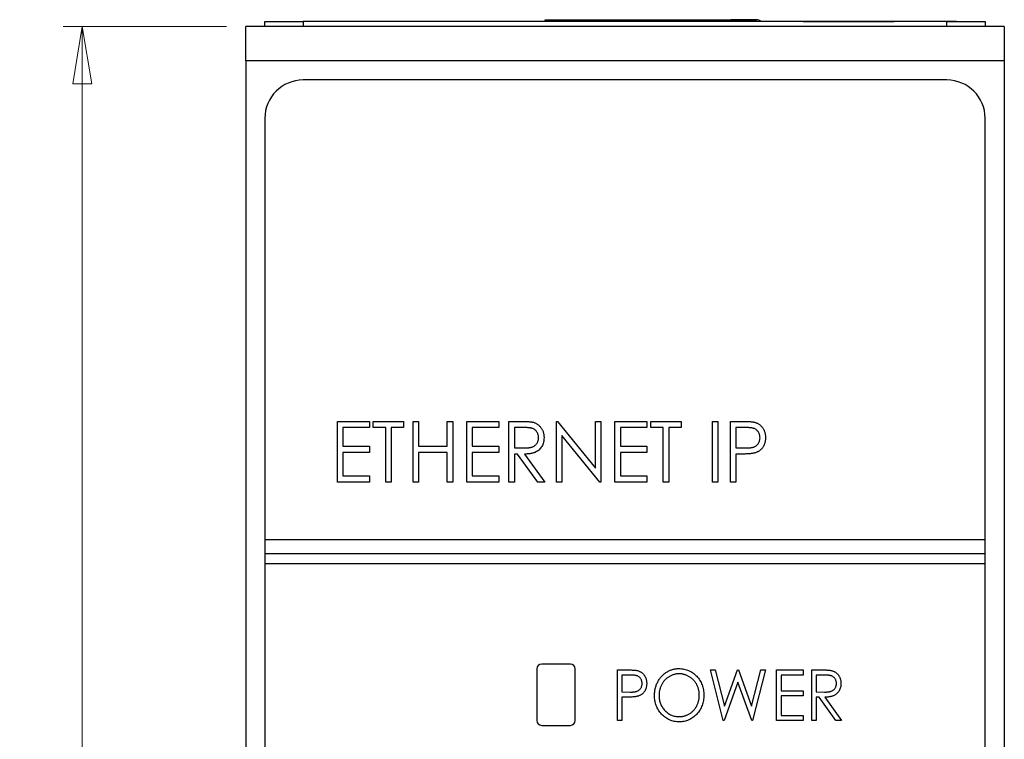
# Paper-space layout 'Sheet2' of a CAD drawing. Header units: millimetres. Extents: x 0 to 420, y 0 to 297.
# Tile 3 of 6: x 75 to 127, y 183 to 220. Entities that reach past the tile are written whole.
import ezdxf

# ---------------------------------------------------------------- set-up
doc = ezdxf.new("R2010")
doc.units = ezdxf.units.MM
doc.styles.add('SLDTEXTSTYLE1', font='TXT', dxfattribs={"width": 0.75})
doc.dimstyles.new('SLDDIMSTYLE1', dxfattribs={"dimtxt": 2.5, "dimasz": 3, "dimexe": 0, "dimexo": 0.0625, "dimtad": 1, "dimdec": 0, "dimrnd": 1e-09, "dimzin": 12, "dimdsep": 46, "dimtxsty": 'SLDTEXTSTYLE1', "dimblk1": 'CLOSED', "dimblk2": 'CLOSED', "dimsah": 1, "dimcen": 0.09, "dimadec": 0, "dimazin": 3, "dimtfac": 1, "dimtofl": 0, "dimtmove": 0, "dimatfit": 3, "dimldrblk": 'CLOSED', "dimfxl": 1, "dimfrac": 2, "dimtolj": 1, "dimtzin": 12, "dimarcsym": 0})

# ---------------------------------------------------------------- blocks, each defined once
blk = doc.blocks.new('_Closed')
at = {"color": 0, "linetype": 'ByBlock', "lineweight": -2}
for p, q in [((-1, 0.166667), (0, 0)), ((-1, 0.166667), (-1, -0.166667)), ((0, 0), (-1, -0.166667)), ((0, 0), (-1, 0))]:
    blk.add_line(p, q, dxfattribs=at)
blk = doc.blocks.new('_D_4')
at = {"color": 7, "linetype": 'Continuous', "lineweight": 0}
for p, q in [((86.176, 219.969), (77.644, 219.969)), ((78.644, 219.969), (78.644, 91.959)), ((86.176, 91.959), (77.644, 91.959))]:
    blk.add_line(p, q, dxfattribs=at)
at = {"color": 7, "linetype": 'Continuous', "lineweight": 18, "xscale": 3, "yscale": 3}
for p, rotation in [((78.644, 219.969, -59.392), 90), ((78.644, 91.959, -59.392), 270)]:
    blk.add_blockref('_Closed', p, dxfattribs=dict(at, rotation=rotation))
at = {"color": 7, "linetype": 'Continuous', "lineweight": 18, "insert": (75.422, 153.193), "char_height": 2.5, "attachment_point": 1, "rotation": 90, "style": 'SLDTEXTSTYLE1'}
blk.add_mtext('128', dxfattribs=at)

psp = doc.layouts.new('Sheet2')

# ---------------------------------------------------------------- linework, layer by layer
at = {"color": 7, "linetype": 'Continuous', "lineweight": 25}
for p, q in [((88.176, 219.969), (88.176, 220.219)), ((88.176, 220.219), (90.176, 220.219)), ((90.176, 220.219), (90.176, 219.969)), ((123.776, 220.219), (90.176, 220.219)), ((97.262, 220.224), (97.262, 220.219)), ((97.33, 220.224), (97.33, 220.219)), ((98.624, 220.224), (97.33, 220.224)), ((98.624, 220.224), (98.624, 220.219)), ((99.976, 220.224), (98.624, 220.224)), ((99.976, 220.224), (99.976, 220.219)), ((102.805, 220.219), (102.805, 220.318)), ((102.805, 220.318), (113.805, 220.318)), ((102.805, 220.318), (104.005, 220.318)), ((104.005, 220.318), (105.655, 220.318)), ((105.655, 220.318), (112.505, 220.318)), ((113.805, 220.318), (112.505, 220.318)), ((116.276, 220.224), (121.026, 220.224)), ((116.276, 220.224), (116.276, 220.219)), ((121.026, 220.224), (121.026, 220.219)), ((121.562, 220.224), (121.562, 220.219)), ((121.63, 220.224), (121.63, 220.219)), ((124.276, 220.224), (121.63, 220.224)), ((123.776, 219.969), (123.776, 220.219)), ((123.776, 220.219), (125.776, 220.219)), ((124.276, 220.224), (124.276, 220.219)), ((124.344, 220.224), (124.344, 220.219)), ((125.776, 220.219), (125.776, 219.969)), ((126.776, 219.969), (87.176, 219.969)), ((87.176, 218.169), (87.176, 219.969)), ((126.776, 219.969), (126.776, 218.169)), ((126.776, 218.169), (87.176, 218.169)), ((87.176, 218.169), (87.176, 161.764)), ((126.776, 218.169), (126.776, 161.764)), ((123.776, 217.169), (90.176, 217.169)), ((88.176, 215.169), (88.176, 193.169)), ((125.776, 193.169), (125.776, 215.169)), ((91.962, 199.344), (93.63, 199.344)), ((91.962, 196.169), (91.962, 199.344)), ((93.63, 199.018), (92.246, 199.018)), ((92.246, 199.018), (92.246, 198.041)), ((93.63, 199.344), (93.63, 199.018)), ((93.834, 199.018), (93.834, 199.344)), ((93.834, 199.344), (95.421, 199.344)), ((94.485, 199.018), (93.834, 199.018)), ((94.485, 196.169), (94.485, 199.018)), ((95.421, 199.018), (94.77, 199.018)), ((94.77, 199.018), (94.77, 196.169)), ((95.421, 199.344), (95.421, 199.018)), ((95.91, 199.344), (96.195, 199.344)), ((95.91, 196.169), (95.91, 199.344)), ((96.195, 199.344), (96.195, 198.041)), ((97.701, 198.041), (97.701, 199.344)), ((97.701, 199.344), (97.986, 199.344)), ((97.986, 199.344), (97.986, 196.169)), ((98.719, 199.344), (100.388, 199.344)), ((98.719, 196.169), (98.719, 199.344)), ((100.388, 199.018), (99.004, 199.018)), ((99.004, 199.018), (99.004, 198.041)), ((100.388, 199.344), (100.388, 199.018)), ((100.917, 199.344), (101.5, 199.344)), ((100.917, 196.169), (100.917, 199.344)), ((101.729, 199.018), (101.202, 199.018)), ((101.202, 199.018), (101.202, 197.96)), ((103.4, 196.169), (103.4, 199.344)), ((103.4, 199.344), (103.459, 199.344)), ((103.459, 199.344), (105.435, 196.906)), ((105.435, 196.906), (105.435, 199.344)), ((105.435, 199.344), (105.72, 199.344)), ((105.72, 199.344), (105.72, 196.169)), ((106.453, 196.169), (106.453, 199.344)), ((106.453, 199.344), (108.121, 199.344)), ((108.121, 199.018), (106.738, 199.018)), ((106.738, 199.018), (106.738, 198.041)), ((108.121, 199.344), (108.121, 199.018)), ((108.325, 199.018), (108.325, 199.344)), ((108.325, 199.344), (109.913, 199.344)), ((108.976, 199.018), (108.325, 199.018)), ((108.976, 196.169), (108.976, 199.018)), ((109.913, 199.018), (109.261, 199.018)), ((109.261, 199.018), (109.261, 196.169)), ((109.913, 199.344), (109.913, 199.018)), ((111.541, 199.344), (111.826, 199.344)), ((111.541, 196.169), (111.541, 199.344)), ((111.826, 199.344), (111.826, 196.169)), ((112.477, 199.344), (113.061, 199.344)), ((112.477, 196.169), (112.477, 199.344)), ((113.291, 199.018), (112.762, 199.018)), ((112.762, 199.018), (112.762, 197.96)), ((103.685, 198.601), (103.685, 196.169)), ((105.655, 196.169), (103.685, 198.601)), ((92.246, 198.041), (93.63, 198.041)), ((93.63, 198.041), (93.63, 197.716)), ((96.195, 198.041), (97.701, 198.041)), ((99.004, 198.041), (100.388, 198.041)), ((100.388, 198.041), (100.388, 197.716)), ((101.202, 197.96), (101.717, 197.956)), ((106.738, 198.041), (108.121, 198.041)), ((108.121, 198.041), (108.121, 197.716)), ((112.762, 197.96), (113.269, 197.953)), ((93.63, 197.716), (92.246, 197.716)), ((92.246, 197.716), (92.246, 196.495)), ((97.701, 197.716), (96.195, 197.716)), ((96.195, 197.716), (96.195, 196.169)), ((97.701, 196.169), (97.701, 197.716)), ((100.388, 197.716), (99.004, 197.716)), ((99.004, 197.716), (99.004, 196.495)), ((101.372, 197.634), (101.202, 197.634)), ((101.202, 197.634), (101.202, 196.169)), ((102.429, 196.169), (101.372, 197.634)), ((101.731, 197.634), (102.789, 196.169)), ((108.121, 197.716), (106.738, 197.716)), ((106.738, 197.716), (106.738, 196.495)), ((112.972, 197.634), (112.762, 197.634)), ((112.762, 197.634), (112.762, 196.169)), ((92.246, 196.495), (93.63, 196.495)), ((93.63, 196.495), (93.63, 196.169)), ((99.004, 196.495), (100.388, 196.495)), ((100.388, 196.495), (100.388, 196.169)), ((106.738, 196.495), (108.121, 196.495)), ((108.121, 196.495), (108.121, 196.169)), ((93.63, 196.169), (91.962, 196.169)), ((94.77, 196.169), (94.485, 196.169)), ((96.195, 196.169), (95.91, 196.169)), ((97.986, 196.169), (97.701, 196.169)), ((100.388, 196.169), (98.719, 196.169)), ((101.202, 196.169), (100.917, 196.169)), ((102.789, 196.169), (102.429, 196.169)), ((103.685, 196.169), (103.4, 196.169)), ((105.72, 196.169), (105.655, 196.169)), ((108.121, 196.169), (106.453, 196.169)), ((109.261, 196.169), (108.976, 196.169)), ((111.826, 196.169), (111.541, 196.169)), ((112.762, 196.169), (112.477, 196.169)), ((88.176, 193.169), (125.776, 193.169)), ((88.176, 193.169), (88.176, 192.419)), ((125.776, 192.419), (125.776, 193.169)), ((125.776, 192.419), (88.176, 192.419)), ((88.176, 192.419), (88.176, 191.919)), ((125.776, 191.919), (125.776, 192.419)), ((88.176, 191.919), (125.776, 191.919)), ((88.176, 191.919), (88.176, 96.769)), ((125.776, 96.769), (125.776, 191.919)), ((104.126, 186.669), (102.626, 186.669)), ((102.376, 186.419), (102.376, 183.719)), ((104.376, 183.719), (104.376, 186.419)), ((106.581, 183.719), (106.581, 186.365)), ((106.581, 186.365), (107.067, 186.365)), ((107.259, 186.094), (106.818, 186.094)), ((106.818, 186.094), (106.818, 185.212)), ((111.432, 186.365), (111.679, 186.365)), ((112.103, 183.719), (111.432, 186.365)), ((111.679, 186.365), (112.161, 184.465)), ((112.161, 184.465), (112.851, 186.365)), ((112.851, 186.365), (112.904, 186.365)), ((112.904, 186.365), (113.585, 184.465)), ((113.585, 184.465), (114.071, 186.365)), ((114.315, 186.365), (113.639, 183.719)), ((114.071, 186.365), (114.315, 186.365)), ((114.891, 186.365), (116.282, 186.365)), ((114.891, 183.719), (114.891, 186.365)), ((116.282, 186.094), (115.129, 186.094)), ((115.129, 186.094), (115.129, 185.279)), ((116.282, 186.365), (116.282, 186.094)), ((116.723, 186.365), (117.209, 186.365)), ((116.723, 183.719), (116.723, 186.365)), ((116.961, 186.094), (116.961, 185.212)), ((117.4, 186.094), (116.961, 186.094)), ((112.873, 185.72), (112.146, 183.719)), ((113.591, 183.719), (112.873, 185.72)), ((106.818, 185.212), (107.241, 185.206)), ((115.129, 185.279), (116.282, 185.279)), ((116.282, 185.279), (116.282, 185.008)), ((116.961, 185.212), (117.39, 185.208)), ((106.994, 184.94), (106.818, 184.94)), ((106.818, 184.94), (106.818, 183.719)), ((115.129, 185.008), (115.129, 183.99)), ((116.282, 185.008), (115.129, 185.008)), ((117.103, 184.94), (116.961, 184.94)), ((116.961, 184.94), (116.961, 183.719)), ((117.984, 183.719), (117.103, 184.94)), ((117.402, 184.94), (118.284, 183.719)), ((106.818, 183.719), (106.581, 183.719)), ((112.146, 183.719), (112.103, 183.719)), ((113.639, 183.719), (113.591, 183.719)), ((116.282, 183.719), (114.891, 183.719)), ((115.129, 183.99), (116.282, 183.99)), ((116.282, 183.99), (116.282, 183.719)), ((116.961, 183.719), (116.723, 183.719)), ((118.284, 183.719), (117.984, 183.719)), ((102.626, 183.469), (104.126, 183.469))]:
    psp.add_line(p, q, dxfattribs=at)
at = {"color": 8, "linetype": 'Continuous', "lineweight": 25}
psp.add_line((113.805, 220.318), (113.805, 220.219), dxfattribs=at)
at = {"color": 7, "linetype": 'Continuous', "lineweight": 25}
for centre, radius, start, end in [((113.805, 219.818), 0.5, 53.3091, 90), ((113.805, 219.818), 0.5, 53.3091, 90), ((90.176, 215.169), 2, 90, 180), ((123.776, 215.169), 2, 0, 90), ((102.626, 186.419), 0.25, 90, 180), ((104.126, 186.419), 0.25, 0, 90), ((102.626, 183.719), 0.25, 180, 270), ((104.126, 183.719), 0.25, 270, 0)]:
    psp.add_arc(centre, radius, start, end, dxfattribs=at)
for points, knots in [([(101.5, 199.344), (101.539, 199.344), (101.614, 199.344), (101.721, 199.342), (101.819, 199.338), (101.906, 199.334), (101.984, 199.327), (102.052, 199.321), (102.11, 199.312), (102.145, 199.304), (102.161, 199.301)], [0, 0, 0, 0, 0.176242, 0.33814, 0.484799, 0.617149, 0.734395, 0.837422, 0.92561, 1, 1, 1, 1]), ([(102.463, 198.496), (102.463, 198.521), (102.461, 198.572), (102.445, 198.645), (102.419, 198.715), (102.383, 198.781), (102.34, 198.84), (102.289, 198.891), (102.232, 198.933), (102.179, 198.96), (102.131, 198.977), (102.09, 198.988), (102.043, 198.998), (101.991, 199.005), (101.933, 199.011), (101.87, 199.016), (101.801, 199.018), (101.753, 199.018), (101.729, 199.018)], [0, 0, 0, 0, 0.074206, 0.146692, 0.218332, 0.29067, 0.362618, 0.431553, 0.499554, 0.567987, 0.604677, 0.646293, 0.69288, 0.744014, 0.799888, 0.86174, 0.928424, 1, 1, 1, 1]), ([(102.161, 199.301), (102.183, 199.295), (102.225, 199.284), (102.286, 199.26), (102.343, 199.232), (102.399, 199.199), (102.45, 199.161), (102.498, 199.119), (102.544, 199.073), (102.585, 199.021), (102.624, 198.967), (102.657, 198.908), (102.686, 198.847), (102.709, 198.782), (102.727, 198.715), (102.739, 198.644), (102.747, 198.571), (102.748, 198.52), (102.748, 198.495)], [0, 0, 0, 0, 0.061387, 0.121495, 0.181089, 0.240038, 0.298644, 0.35799, 0.418441, 0.480043, 0.541867, 0.604173, 0.666682, 0.729899, 0.794538, 0.860455, 0.929211, 1, 1, 1, 1]), ([(113.061, 199.344), (113.101, 199.344), (113.178, 199.344), (113.288, 199.341), (113.388, 199.337), (113.478, 199.332), (113.558, 199.327), (113.627, 199.318), (113.687, 199.309), (113.723, 199.3), (113.739, 199.296)], [0, 0, 0, 0, 0.1764997, 0.3390322, 0.4857534, 0.6185701, 0.735674, 0.8381849, 0.9261551, 1, 1, 1, 1]), ([(114.024, 198.491), (114.023, 198.517), (114.021, 198.567), (114.005, 198.641), (113.979, 198.712), (113.944, 198.779), (113.901, 198.839), (113.85, 198.891), (113.792, 198.933), (113.738, 198.96), (113.69, 198.977), (113.649, 198.988), (113.602, 198.998), (113.55, 199.005), (113.493, 199.011), (113.43, 199.016), (113.362, 199.018), (113.315, 199.018), (113.291, 199.018)], [0, 0, 0, 0, 0.074091, 0.147068, 0.219176, 0.292487, 0.364821, 0.434086, 0.502842, 0.57172, 0.608354, 0.649905, 0.695817, 0.746872, 0.802658, 0.863186, 0.92915, 1, 1, 1, 1]), ([(113.739, 199.296), (113.759, 199.29), (113.8, 199.278), (113.859, 199.255), (113.915, 199.227), (113.968, 199.194), (114.017, 199.157), (114.065, 199.116), (114.109, 199.069), (114.15, 199.019), (114.187, 198.966), (114.22, 198.908), (114.247, 198.847), (114.27, 198.782), (114.288, 198.715), (114.299, 198.643), (114.307, 198.569), (114.308, 198.518), (114.309, 198.492)], [0, 0, 0, 0, 0.060075, 0.119303, 0.178069, 0.236256, 0.294313, 0.353143, 0.412708, 0.473813, 0.535615, 0.597403, 0.660232, 0.723514, 0.789577, 0.856841, 0.927091, 1, 1, 1, 1]), ([(101.717, 197.956), (101.741, 197.956), (101.788, 197.956), (101.855, 197.959), (101.918, 197.963), (101.975, 197.97), (102.028, 197.978), (102.076, 197.988), (102.119, 198), (102.17, 198.018), (102.227, 198.047), (102.288, 198.09), (102.341, 198.143), (102.384, 198.204), (102.42, 198.27), (102.445, 198.342), (102.461, 198.418), (102.463, 198.469), (102.463, 198.496)], [0, 0, 0, 0, 0.068884, 0.133004, 0.192369, 0.247684, 0.298447, 0.344783, 0.387444, 0.426058, 0.498477, 0.568226, 0.638295, 0.709239, 0.781676, 0.852765, 0.925523, 1, 1, 1, 1]), ([(102.748, 198.495), (102.747, 198.453), (102.745, 198.37), (102.723, 198.251), (102.687, 198.139), (102.638, 198.036), (102.575, 197.943), (102.5, 197.86), (102.411, 197.791), (102.329, 197.744), (102.256, 197.713), (102.196, 197.692), (102.13, 197.675), (102.06, 197.66), (101.985, 197.649), (101.905, 197.641), (101.82, 197.636), (101.762, 197.635), (101.731, 197.634)], [0, 0, 0, 0, 0.083484, 0.162613, 0.23918, 0.314494, 0.388385, 0.460717, 0.533791, 0.609022, 0.648239, 0.690365, 0.734562, 0.781635, 0.831635, 0.884694, 0.940506, 1, 1, 1, 1]), ([(113.269, 197.953), (113.294, 197.953), (113.341, 197.953), (113.41, 197.957), (113.474, 197.961), (113.533, 197.967), (113.587, 197.975), (113.636, 197.984), (113.679, 197.997), (113.73, 198.014), (113.786, 198.043), (113.847, 198.086), (113.899, 198.139), (113.944, 198.199), (113.979, 198.266), (114.005, 198.338), (114.021, 198.413), (114.023, 198.465), (114.024, 198.491)], [0, 0, 0, 0, 0.070231, 0.135127, 0.195896, 0.251444, 0.303058, 0.349556, 0.391936, 0.430093, 0.501229, 0.570517, 0.640124, 0.710955, 0.782914, 0.853735, 0.926014, 1, 1, 1, 1]), ([(114.309, 198.492), (114.308, 198.466), (114.307, 198.415), (114.3, 198.34), (114.287, 198.269), (114.271, 198.201), (114.249, 198.137), (114.222, 198.076), (114.19, 198.019), (114.153, 197.965), (114.112, 197.916), (114.068, 197.87), (114.019, 197.828), (113.967, 197.791), (113.911, 197.759), (113.851, 197.73), (113.788, 197.706), (113.744, 197.693), (113.722, 197.687)], [0, 0, 0, 0, 0.072309, 0.141358, 0.208207, 0.272336, 0.335143, 0.396174, 0.456668, 0.516646, 0.575929, 0.634933, 0.693693, 0.752708, 0.811962, 0.873196, 0.935504, 1, 1, 1, 1]), ([(113.722, 197.687), (113.703, 197.682), (113.663, 197.673), (113.596, 197.663), (113.519, 197.654), (113.431, 197.647), (113.331, 197.642), (113.221, 197.637), (113.1, 197.635), (113.016, 197.634), (112.972, 197.634)], [0, 0, 0, 0, 0.075269, 0.165174, 0.268129, 0.385984, 0.51806, 0.664405, 0.825035, 1, 1, 1, 1]), ([(107.067, 186.365), (107.101, 186.365), (107.165, 186.365), (107.257, 186.362), (107.34, 186.359), (107.415, 186.355), (107.482, 186.35), (107.54, 186.343), (107.589, 186.336), (107.619, 186.329), (107.632, 186.325)], [0, 0, 0, 0, 0.1764997, 0.3390322, 0.4857534, 0.6185701, 0.735674, 0.8381849, 0.9261551, 1, 1, 1, 1]), ([(107.87, 185.654), (107.869, 185.675), (107.867, 185.718), (107.854, 185.779), (107.833, 185.838), (107.803, 185.894), (107.767, 185.944), (107.725, 185.987), (107.677, 186.022), (107.632, 186.045), (107.592, 186.059), (107.558, 186.068), (107.519, 186.076), (107.475, 186.082), (107.428, 186.088), (107.375, 186.091), (107.319, 186.093), (107.28, 186.093), (107.259, 186.094)], [0, 0, 0, 0, 0.074091, 0.147068, 0.219176, 0.292487, 0.364821, 0.434086, 0.502842, 0.57172, 0.608354, 0.649905, 0.695817, 0.746872, 0.802658, 0.863186, 0.92915, 1, 1, 1, 1]), ([(107.632, 186.325), (107.649, 186.32), (107.683, 186.31), (107.732, 186.29), (107.779, 186.267), (107.823, 186.24), (107.865, 186.209), (107.904, 186.175), (107.941, 186.136), (107.975, 186.094), (108.006, 186.049), (108.033, 186.001), (108.056, 185.951), (108.075, 185.897), (108.09, 185.841), (108.099, 185.781), (108.106, 185.719), (108.107, 185.677), (108.107, 185.655)], [0, 0, 0, 0, 0.060075, 0.119303, 0.178069, 0.236256, 0.294313, 0.353143, 0.412708, 0.473813, 0.535615, 0.597403, 0.660232, 0.723514, 0.789577, 0.856841, 0.927091, 1, 1, 1, 1]), ([(108.514, 185.03), (108.515, 185.062), (108.516, 185.124), (108.524, 185.217), (108.537, 185.309), (108.556, 185.398), (108.58, 185.486), (108.609, 185.572), (108.644, 185.656), (108.684, 185.738), (108.728, 185.817), (108.777, 185.892), (108.829, 185.963), (108.886, 186.029), (108.946, 186.09), (109.01, 186.148), (109.078, 186.201), (109.149, 186.249), (109.223, 186.293), (109.3, 186.329), (109.377, 186.362), (109.456, 186.388), (109.537, 186.408), (109.619, 186.422), (109.703, 186.431), (109.759, 186.432), (109.787, 186.433)], [0, 0, 0, 0, 0.044811, 0.089011, 0.13275, 0.176233, 0.219272, 0.262324, 0.305647, 0.348979, 0.392242, 0.43461, 0.476184, 0.517236, 0.558165, 0.598792, 0.639668, 0.680638, 0.721467, 0.761759, 0.801482, 0.840953, 0.880381, 0.919726, 0.959716, 1, 1, 1, 1]), ([(109.798, 186.161), (109.775, 186.161), (109.73, 186.16), (109.662, 186.152), (109.595, 186.141), (109.529, 186.125), (109.465, 186.102), (109.4, 186.077), (109.337, 186.046), (109.276, 186.01), (109.216, 185.971), (109.159, 185.928), (109.105, 185.882), (109.055, 185.833), (109.009, 185.78), (108.966, 185.724), (108.926, 185.665), (108.889, 185.603), (108.857, 185.538), (108.829, 185.471), (108.805, 185.402), (108.785, 185.331), (108.771, 185.259), (108.759, 185.185), (108.753, 185.109), (108.752, 185.057), (108.752, 185.031)], [0, 0, 0, 0, 0.039956, 0.079513, 0.119111, 0.158682, 0.198528, 0.238944, 0.279928, 0.321669, 0.363487, 0.405034, 0.446304, 0.487242, 0.528249, 0.569305, 0.611035, 0.653354, 0.695583, 0.737902, 0.780492, 0.823231, 0.866218, 0.910046, 0.954473, 1, 1, 1, 1]), ([(109.787, 186.433), (109.833, 186.431), (109.922, 186.429), (110.054, 186.41), (110.179, 186.378), (110.299, 186.335), (110.413, 186.277), (110.521, 186.209), (110.624, 186.126), (110.719, 186.032), (110.807, 185.93), (110.883, 185.82), (110.948, 185.705), (111.001, 185.584), (111.042, 185.457), (111.071, 185.324), (111.089, 185.185), (111.091, 185.091), (111.092, 185.043)], [0, 0, 0, 0, 0.064112, 0.12603, 0.186709, 0.24615, 0.305771, 0.366051, 0.427384, 0.490821, 0.554635, 0.61692, 0.678954, 0.740666, 0.803314, 0.866858, 0.932414, 1, 1, 1, 1]), ([(110.855, 185.044), (110.854, 185.069), (110.854, 185.12), (110.847, 185.195), (110.836, 185.269), (110.821, 185.34), (110.801, 185.41), (110.778, 185.478), (110.75, 185.543), (110.718, 185.607), (110.682, 185.669), (110.642, 185.727), (110.598, 185.782), (110.552, 185.834), (110.501, 185.883), (110.448, 185.929), (110.39, 185.971), (110.329, 186.01), (110.267, 186.046), (110.203, 186.077), (110.138, 186.103), (110.072, 186.125), (110.004, 186.141), (109.936, 186.152), (109.868, 186.16), (109.821, 186.161), (109.798, 186.161)], [0, 0, 0, 0, 0.044923, 0.089057, 0.132287, 0.174986, 0.217144, 0.258769, 0.300532, 0.342498, 0.384141, 0.425372, 0.466388, 0.507179, 0.548135, 0.589217, 0.630842, 0.673193, 0.715487, 0.757043, 0.79776, 0.838207, 0.878693, 0.918916, 0.959101, 1, 1, 1, 1]), ([(117.209, 186.365), (117.242, 186.365), (117.304, 186.365), (117.394, 186.363), (117.475, 186.36), (117.548, 186.357), (117.613, 186.351), (117.669, 186.346), (117.718, 186.338), (117.747, 186.332), (117.76, 186.329)], [0, 0, 0, 0, 0.176242, 0.33814, 0.484799, 0.617149, 0.734395, 0.837422, 0.92561, 1, 1, 1, 1]), ([(118.012, 185.658), (118.011, 185.679), (118.01, 185.721), (117.997, 185.783), (117.975, 185.841), (117.945, 185.895), (117.91, 185.945), (117.867, 185.987), (117.819, 186.022), (117.775, 186.045), (117.735, 186.059), (117.701, 186.068), (117.662, 186.076), (117.618, 186.082), (117.57, 186.088), (117.517, 186.091), (117.46, 186.093), (117.421, 186.093), (117.4, 186.094)], [0, 0, 0, 0, 0.074206, 0.146692, 0.218332, 0.29067, 0.362618, 0.431553, 0.499554, 0.567987, 0.604677, 0.646293, 0.69288, 0.744014, 0.799888, 0.86174, 0.928424, 1, 1, 1, 1]), ([(117.76, 186.329), (117.778, 186.324), (117.813, 186.315), (117.864, 186.294), (117.912, 186.271), (117.958, 186.244), (118.001, 186.213), (118.041, 186.177), (118.079, 186.139), (118.114, 186.096), (118.146, 186.05), (118.173, 186.001), (118.198, 185.951), (118.217, 185.897), (118.231, 185.84), (118.242, 185.782), (118.248, 185.72), (118.249, 185.679), (118.25, 185.657)], [0, 0, 0, 0, 0.061387, 0.1214951, 0.1810892, 0.2400382, 0.2986442, 0.3579899, 0.4184412, 0.480043, 0.5418672, 0.6041732, 0.6666824, 0.7298994, 0.7945383, 0.8604552, 0.9292113, 1, 1, 1, 1]), ([(107.241, 185.206), (107.261, 185.206), (107.301, 185.206), (107.359, 185.209), (107.412, 185.212), (107.461, 185.217), (107.506, 185.224), (107.547, 185.232), (107.583, 185.242), (107.625, 185.257), (107.672, 185.281), (107.723, 185.316), (107.766, 185.36), (107.804, 185.411), (107.833, 185.467), (107.854, 185.526), (107.867, 185.589), (107.869, 185.632), (107.87, 185.654)], [0, 0, 0, 0, 0.070231, 0.135127, 0.195896, 0.251444, 0.303058, 0.349556, 0.391936, 0.430093, 0.501229, 0.570517, 0.640124, 0.710955, 0.782914, 0.853735, 0.926014, 1, 1, 1, 1]), ([(108.107, 185.655), (108.107, 185.633), (108.106, 185.591), (108.1, 185.528), (108.089, 185.469), (108.076, 185.413), (108.057, 185.359), (108.035, 185.308), (108.009, 185.26), (107.978, 185.216), (107.944, 185.175), (107.906, 185.136), (107.866, 185.102), (107.822, 185.071), (107.776, 185.044), (107.726, 185.02), (107.673, 185), (107.637, 184.989), (107.618, 184.984)], [0, 0, 0, 0, 0.072309, 0.141358, 0.208207, 0.272336, 0.335143, 0.396174, 0.456668, 0.516646, 0.575929, 0.634933, 0.693693, 0.752708, 0.811962, 0.873196, 0.935504, 1, 1, 1, 1]), ([(117.39, 185.208), (117.41, 185.208), (117.449, 185.208), (117.505, 185.211), (117.557, 185.214), (117.605, 185.22), (117.65, 185.226), (117.69, 185.235), (117.726, 185.245), (117.768, 185.26), (117.815, 185.284), (117.866, 185.32), (117.91, 185.364), (117.946, 185.415), (117.976, 185.47), (117.997, 185.53), (118.01, 185.593), (118.011, 185.636), (118.012, 185.658)], [0, 0, 0, 0, 0.068884, 0.133004, 0.192369, 0.247684, 0.298447, 0.344783, 0.387444, 0.426058, 0.498477, 0.568226, 0.638295, 0.709239, 0.781676, 0.852765, 0.925523, 1, 1, 1, 1]), ([(118.25, 185.657), (118.249, 185.622), (118.246, 185.553), (118.229, 185.454), (118.199, 185.361), (118.158, 185.274), (118.105, 185.197), (118.042, 185.128), (117.969, 185.071), (117.9, 185.031), (117.839, 185.005), (117.789, 184.988), (117.734, 184.974), (117.676, 184.962), (117.613, 184.952), (117.547, 184.945), (117.476, 184.941), (117.427, 184.941), (117.402, 184.94)], [0, 0, 0, 0, 0.083484, 0.162613, 0.23918, 0.314494, 0.388385, 0.460717, 0.533791, 0.609022, 0.648239, 0.690365, 0.734562, 0.781635, 0.831635, 0.884694, 0.940506, 1, 1, 1, 1]), ([(109.798, 183.923), (109.822, 183.923), (109.869, 183.924), (109.94, 183.931), (110.009, 183.942), (110.077, 183.959), (110.143, 183.98), (110.208, 184.004), (110.272, 184.035), (110.334, 184.069), (110.393, 184.108), (110.45, 184.15), (110.503, 184.195), (110.553, 184.244), (110.599, 184.296), (110.642, 184.352), (110.682, 184.411), (110.718, 184.474), (110.75, 184.539), (110.778, 184.605), (110.801, 184.674), (110.821, 184.745), (110.836, 184.817), (110.847, 184.891), (110.854, 184.967), (110.854, 185.018), (110.855, 185.044)], [0, 0, 0, 0, 0.041661, 0.082882, 0.123552, 0.164177, 0.204273, 0.24489, 0.285869, 0.327154, 0.368651, 0.40943, 0.450115, 0.490687, 0.531109, 0.572015, 0.613338, 0.655348, 0.697698, 0.739863, 0.781905, 0.824489, 0.86732, 0.910682, 0.954948, 1, 1, 1, 1]), ([(111.092, 185.043), (111.091, 184.995), (111.089, 184.902), (111.071, 184.764), (111.042, 184.632), (111.001, 184.505), (110.949, 184.384), (110.883, 184.268), (110.807, 184.158), (110.72, 184.055), (110.625, 183.961), (110.524, 183.878), (110.417, 183.807), (110.305, 183.751), (110.188, 183.705), (110.066, 183.675), (109.938, 183.655), (109.852, 183.652), (109.808, 183.651)], [0, 0, 0, 0, 0.067668, 0.133292, 0.19714, 0.260013, 0.322488, 0.385059, 0.448295, 0.51269, 0.576673, 0.638498, 0.698729, 0.757967, 0.817157, 0.876594, 0.937343, 1, 1, 1, 1]), ([(107.618, 184.984), (107.603, 184.98), (107.569, 184.972), (107.514, 184.964), (107.449, 184.956), (107.376, 184.951), (107.293, 184.946), (107.201, 184.942), (107.1, 184.94), (107.03, 184.94), (106.994, 184.94)], [0, 0, 0, 0, 0.075269, 0.165174, 0.268129, 0.385984, 0.51806, 0.664405, 0.825035, 1, 1, 1, 1]), ([(109.808, 183.651), (109.763, 183.652), (109.675, 183.655), (109.547, 183.675), (109.423, 183.705), (109.305, 183.75), (109.192, 183.807), (109.084, 183.877), (108.983, 183.96), (108.887, 184.053), (108.8, 184.156), (108.723, 184.265), (108.659, 184.38), (108.606, 184.5), (108.564, 184.625), (108.536, 184.755), (108.518, 184.891), (108.515, 184.983), (108.514, 185.03)], [0, 0, 0, 0, 0.063524, 0.12488, 0.185155, 0.244833, 0.304627, 0.365038, 0.42717, 0.49127, 0.555588, 0.618668, 0.681008, 0.742903, 0.805249, 0.868474, 0.933217, 1, 1, 1, 1]), ([(108.752, 185.031), (108.753, 184.993), (108.754, 184.918), (108.769, 184.808), (108.793, 184.702), (108.827, 184.601), (108.87, 184.504), (108.923, 184.412), (108.986, 184.325), (109.057, 184.243), (109.135, 184.168), (109.218, 184.102), (109.305, 184.047), (109.396, 184.002), (109.491, 183.966), (109.59, 183.941), (109.693, 183.925), (109.763, 183.923), (109.798, 183.923)], [0, 0, 0, 0, 0.06753, 0.132738, 0.196163, 0.25879, 0.321017, 0.383435, 0.446363, 0.511011, 0.575079, 0.637133, 0.697793, 0.757163, 0.816573, 0.8765, 0.937463, 1, 1, 1, 1])]:
    psp.add_open_spline(points, degree=3, knots=knots, dxfattribs=at)

# ---------------------------------------------------------------- dimensions: what is measured, and where the dimension line sits
at = {"color": 7, "linetype": 'Continuous', "lineweight": 18}
dim = psp.add_linear_dim(base=(78.644, 91.959), p1=(87.176, 219.969), p2=(87.176, 91.959), angle=90, dimstyle='SLDDIMSTYLE1', dxfattribs=at)
dim.commit()
dim.dimension.update_dxf_attribs({"geometry": '_D_4', "text_midpoint": (78.644, 155.964), "dimtype": 160})

doc.saveas('drawing.dxf')
